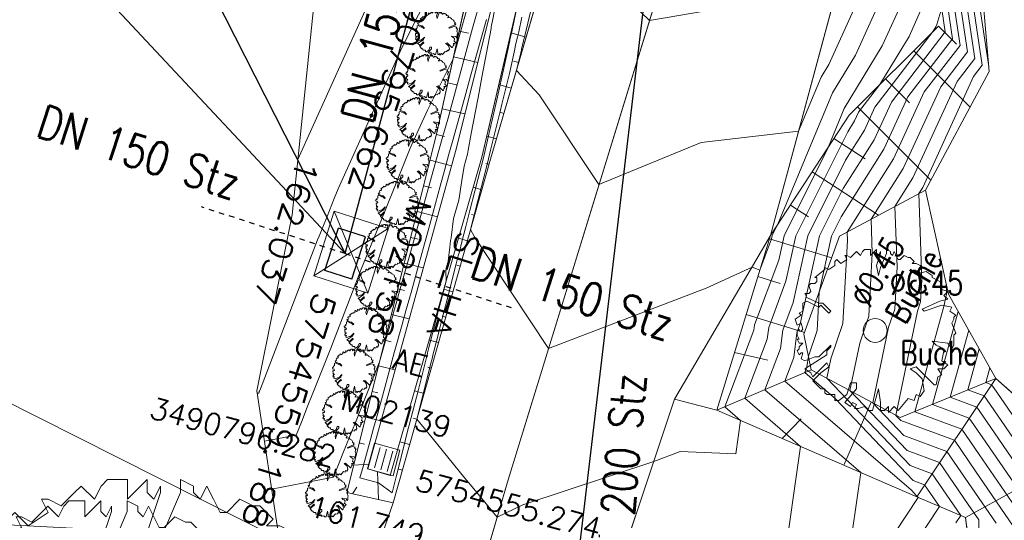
# Model space of a CAD drawing. Header units: metres. Extents: x 3490449 to 3490968, y 5754217 to 5754743.
# Tile 136 of 212: x 3490789 to 3490808, y 5754554 to 5754564. Entities that reach past the tile are written whole.
import ezdxf
from ezdxf.enums import TextEntityAlignment as Align

# ---------------------------------------------------------------- set-up
doc = ezdxf.new("R2010")
doc.units = ezdxf.units.M
doc.header["$LTSCALE"] = 0.25
for name, pattern in [('Kartierung-07$0$AUSGEZOGEN', [0]), ('Kartierung-07$0$STRICHLINIE', [19.05, 12.7, -6.35]), ('Kartierung-07$0$STRICHPUNKT', [25.4, 12.7, -6.35, 0, -6.35])]:
    doc.linetypes.add(name, pattern=pattern)
for name, color, linetype, lineweight, true_color in [('Kartierung-07$0$$BOESCHUNG', 7, 'Continuous', 18, 0x82563a), ('Kartierung-07$0$$BRUCH', 7, 'Continuous', 18, 0x82563a), ('Kartierung-07$0$$HOEHEN_Haupt', 7, 'Continuous', 18, 0x82563a), ('Kartierung-07$0$$HOEHEN_Mittel', 7, 'Continuous', 18, 0x82563a), ('Kartierung-07$0$$P_INF_FL', 7, 'Kartierung-07$0$AUSGEZOGEN', 18, 0x82563a), ('Kartierung-07$0$$P_INF_H', 7, 'Kartierung-07$0$AUSGEZOGEN', 18, 0x82563a), ('Kartierung-07$0$$P_INF_NR', 7, 'Kartierung-07$0$AUSGEZOGEN', 18, 0x82563a), ('Kartierung-07$0$$P_INF_X', 7, 'Kartierung-07$0$AUSGEZOGEN', 18, 0x82563a), ('Kartierung-07$0$$PKT_AE', 7, 'Continuous', 18, 0x82563a), ('Kartierung-07$0$B_Baum', 7, 'Continuous', 18, 0x82563a), ('Kartierung-07$0$B_Befestigt', 7, 'Continuous', 18, 0x82563a), ('Kartierung-07$0$B_Boeschung_OK', 7, 'Continuous', 18, 0x82563a), ('Kartierung-07$0$B_Boeschung_UK', 7, 'Continuous', 18, 0x82563a), ('Kartierung-07$0$B_Gelaendeknick', 7, 'Continuous', 18, 0x82563a), ('Kartierung-07$0$B_Haus', 7, 'Kartierung-07$0$AUSGEZOGEN', 18, 0x82563a), ('Kartierung-07$0$B_Hecke', 7, 'Continuous', 18, 0x82563a), ('Kartierung-07$0$B_Schrift_Baum', 7, 'Continuous', 18, 0x82563a), ('Kartierung-07$0$B_Schrift_Baum_60Grad', 7, 'Continuous', 18, 0x82563a), ('Kartierung-07$0$Hilfe_DGM', 7, 'Continuous', 18, 0x82563a), ('Kartierung-07$0$SYM_AE', 7, 'Kartierung-07$0$AUSGEZOGEN', 18, 0x82563a), ('Kartierung-07$0$SYM_SL_HA', 7, 'Kartierung-07$0$AUSGEZOGEN', 18, 0x82563a)]:
    doc.layers.add(name, color=color, linetype=linetype, lineweight=lineweight, true_color=true_color)
doc.layers.add('Kartierung-07$0$$PKT_SL_HA', color=7, linetype='Continuous', lineweight=18)
for name, color, linetype, true_color in [('Kartierung-07$0$B_MW-Leitung_HA_Schrift_Aus', 7, 'Continuous', 0x82563a), ('Kartierung-07$0$B_MW_Leitung_HA_Aus', 7, 'Kartierung-07$0$STRICHPUNKT', 0x82563a), ('Kartierung-07$0$B_RW-Leitung_HA_Aus', 7, 'Kartierung-07$0$STRICHLINIE', 0x82563a), ('Kartierung-07$0$B_RW-Leitung_HA_Schrift_Aus', 7, 'Continuous', 0x82563a), ('Kartierung-07$0$B_SW-Leitung_AUS', 7, 'Continuous', 0x82563a), ('Kartierung-07$0$B_SW_Leitung_Schrift_AUS', 7, 'Continuous', 0x82563a)]:
    doc.layers.add(name, color=color, linetype=linetype, true_color=true_color)
for name, color, linetype in [('Kartierung-07$0$B_Schachtschrift_MW_HA', 7, 'Continuous'), ('Kartierung-07$0$B_Schachtschrift_MW_HA_60Grad', 7, 'Continuous'), ('Kartierung-07$0$B_SW-Leitung_HA', 7, 'Continuous'), ('Kartierung-07$0$B_SW-Leitung_HA_Schrift', 7, 'Continuous'), ('Kartierung-07$0$B_SW_Schacht_HA', 7, 'Continuous')]:
    doc.layers.add(name, color=color, linetype=linetype)
doc.styles.add('Kartierung-07$0$STANDARD', font='romans.shx', dxfattribs={"width": 0.8})

# ---------------------------------------------------------------- blocks, each defined once
blk = doc.blocks.new('Kartierung-07$0$PKT_AE')
at = {"layer": 'Kartierung-07$0$SYM_AE'}
for p, q in [((-0.25, 0.25), (-0.25, -0.25)), ((0.25, 0.25), (-0.25, 0.25)), ((-0.125, 0.2), (-0.125, -0.2)), ((0, 0.2), (0, -0.2)), ((0.125, 0.2), (0.125, -0.2)), ((0.25, -0.25), (0.25, 0.25)), ((-0.25, -0.25), (0.25, -0.25))]:
    blk.add_line(p, q, dxfattribs=at)
at = {"layer": 'Kartierung-07$0$$P_INF_FL', "style": 'Kartierung-07$0$STANDARD'}
blk.add_attdef('CODE', text='', height=0.8, dxfattribs=at).set_placement((0, 1.7), align=Align.CENTER)
at = {"layer": 'Kartierung-07$0$$P_INF_H', "style": 'Kartierung-07$0$STANDARD'}
blk.add_attdef('H', text='', height=0.8, dxfattribs=at).set_placement((0, -1.4), align=Align.CENTER)
at = {"layer": 'Kartierung-07$0$$P_INF_NR', "style": 'Kartierung-07$0$STANDARD'}
blk.add_attdef('NR', text='', height=0.8, dxfattribs=at).set_placement((0, 0.7), align=Align.CENTER)
at = {"layer": 'Kartierung-07$0$$P_INF_X', "style": 'Kartierung-07$0$STANDARD'}
blk.add_attdef('X', text='', height=0.8, dxfattribs=at).set_placement((-0.9, -0.4), align=Align.RIGHT)
blk.add_attdef('Y', (0.7, -0.4), '', height=0.8, dxfattribs=at)
blk = doc.blocks.new('Kartierung-07$0$B_Baum')
at = {"layer": 'Kartierung-07$0$B_Baum'}
blk.add_lwpolyline([(-0.4417, -0.1918), (-0.4667, -0.1793), (-0.4542, -0.1418), (-0.4667, -0.1418), (-0.4792, -0.1543), (-0.4917, -0.1293), (-0.4792, -0.1168), (-0.4792, -0.1043), (-0.4542, -0.0793), (-0.4792, -0.0793), (-0.4917, -0.0543), (-0.4792, -0.0543), (-0.4917, -0.0293), (-0.4917, -0.0043), (-0.4792, 0.0082), (-0.4792, -0.0043), (-0.4667, -0.0043), (-0.4542, 0.0082), (-0.4667, 0.0457), (-0.4917, 0.0332), (-0.5042, 0.0707), (-0.4667, 0.0957), (-0.4792, 0.1082), (-0.4542, 0.1207), (-0.4542, 0.1457), (-0.4542, 0.1707), (-0.4292, 0.1832), (-0.3542, 0.1457), (-0.3417, 0.1582), (-0.2917, 0.1082), (-0.2792, 0.1207), (-0.3292, 0.1707), (-0.3542, 0.1707), (-0.4292, 0.2082), (-0.4417, 0.2332), (-0.4167, 0.2332), (-0.4042, 0.2457), (-0.4167, 0.2832), (-0.4042, 0.2957), (-0.3792, 0.2957), (-0.3667, 0.3082), (-0.3667, 0.3332), (-0.3792, 0.3332), (-0.3167, 0.3832), (-0.3167, 0.3957), (-0.2917, 0.3832), (-0.2542, 0.4082), (-0.2542, 0.4332), (-0.2417, 0.4457), (-0.2167, 0.4207), (-0.1792, 0.4457), (-0.1917, 0.4707), (-0.1792, 0.4707), (-0.1542, 0.4582), (-0.1292, 0.4832), (-0.1167, 0.4957), (-0.0917, 0.4707), (-0.0792, 0.4957), (-0.0667, 0.5082), (-0.0292, 0.5082), (-0.0292, 0.4707), (-0.0167, 0.4832), (0.0083, 0.5082), (0.0083, 0.4832), (0.0208, 0.4707), (0.0333, 0.4957), (0.0333, 0.4832), (0.0083, 0.4082), (0.0208, 0.3457), (0.0333, 0.3957), (0.0708, 0.4832), (0.0708, 0.5082), (0.0958, 0.4957), (0.0958, 0.4832), (0.1083, 0.4707), (0.1208, 0.4957), (0.1333, 0.4707), (0.1458, 0.4457), (0.1583, 0.4457), (0.1833, 0.4707), (0.2083, 0.4582), (0.2208, 0.4582), (0.2458, 0.4332), (0.2333, 0.4207), (0.2583, 0.4207), (0.2833, 0.4082), (0.2958, 0.3957), (0.2708, 0.3707), (0.2708, 0.3582), (0.3208, 0.3707), (0.3583, 0.3457), (0.3583, 0.3332), (0.4083, 0.3082), (0.4208, 0.2832), (0.4208, 0.2582), (0.4583, 0.2457), (0.4333, 0.2207), (0.4583, 0.1957), (0.4083, 0.1832), (0.2958, 0.1332), (0.3083, 0.1207), (0.4208, 0.1582), (0.4833, 0.1457), (0.4708, 0.1207), (0.5083, 0.0957), (0.4958, 0.0832), (0.4958, 0.0707), (0.4833, 0.0457), (0.5083, -0.0168), (0.4958, -0.0293), (0.4958, -0.0918), (0.4833, -0.1168), (0.4583, -0.0793), (0.3583, -0.0668), (0.3833, -0.0918), (0.4083, -0.1043), (0.4333, -0.1293), (0.4208, -0.1918), (0.4583, -0.2168), (0.4333, -0.2418), (0.3958, -0.2418), (0.4208, -0.2793), (0.3958, -0.2918), (0.3833, -0.3418), (0.3708, -0.3418), (0.2583, -0.2293), (0.2208, -0.2418), (0.2583, -0.2668), (0.2958, -0.3043), (0.3083, -0.3793), (0.2833, -0.4168), (0.2583, -0.4043), (0.2458, -0.4418), (0.2083, -0.4293), (0.1458, -0.5043), (0.1208, -0.4793), (0.0833, -0.5168), (0.0833, -0.4793), (0.0583, -0.5043), (0.0333, -0.5043), (0.0333, -0.4543), (0.0208, -0.3668), (-0.0167, -0.5043), (-0.0417, -0.5043), (-0.0667, -0.4793), (-0.1042, -0.4918), (-0.1292, -0.4918), (-0.1167, -0.4668), (-0.1417, -0.4543), (-0.1542, -0.4793), (-0.1917, -0.4543), (-0.1167, -0.3668), (-0.1167, -0.3293), (-0.1542, -0.3293), (-0.1792, -0.4043), (-0.2292, -0.4418), (-0.2542, -0.4418), (-0.2542, -0.4043), (-0.3042, -0.4043), (-0.3167, -0.3918), (-0.3167, -0.3668), (-0.3417, -0.3668), (-0.3917, -0.3168), (-0.3417, -0.2668), (-0.2917, -0.2293), (-0.3042, -0.2043), (-0.3917, -0.2918), (-0.4042, -0.2668), (-0.4417, -0.2418), (-0.3042, -0.1543), (-0.3042, -0.1293), (-0.2792, -0.1043), (-0.2792, -0.0918), (-0.3542, -0.1668), (-0.3792, -0.1668), (-0.4417, -0.1918)], dxfattribs=at)
blk = doc.blocks.new('Kartierung-07$0$Hecke')
at = {"layer": 'Kartierung-07$0$B_Hecke'}
blk.add_lwpolyline([(-0.447, -0.197), (-0.472, -0.185), (-0.46, -0.147), (-0.472, -0.147), (-0.485, -0.16), (-0.497, -0.135), (-0.485, -0.122), (-0.485, -0.11), (-0.46, -0.085), (-0.485, -0.085), (-0.497, -0.06), (-0.485, -0.06), (-0.497, -0.035), (-0.497, -0.01), (-0.485, 0.003), (-0.485, -0.01), (-0.472, -0.01), (-0.46, 0.003), (-0.472, 0.04), (-0.497, 0.028), (-0.51, 0.065), (-0.472, 0.09), (-0.485, 0.103), (-0.46, 0.115), (-0.46, 0.14), (-0.46, 0.165), (-0.435, 0.178), (-0.36, 0.14), (-0.347, 0.153), (-0.297, 0.103), (-0.285, 0.115), (-0.335, 0.165), (-0.36, 0.165), (-0.435, 0.203), (-0.447, 0.228), (-0.422, 0.228), (-0.41, 0.24), (-0.422, 0.278), (-0.41, 0.29), (-0.385, 0.29), (-0.372, 0.303), (-0.372, 0.328), (-0.385, 0.328), (-0.322, 0.378), (-0.322, 0.39), (-0.297, 0.378), (-0.26, 0.403), (-0.26, 0.428), (-0.247, 0.44), (-0.222, 0.415), (-0.185, 0.44), (-0.197, 0.465), (-0.185, 0.465), (-0.16, 0.453), (-0.135, 0.478), (-0.122, 0.49), (-0.097, 0.465), (-0.085, 0.49), (-0.072, 0.503), (-0.035, 0.503), (-0.035, 0.465), (-0.022, 0.478), (0.003, 0.503), (0.003, 0.478), (0.015, 0.465), (0.028, 0.49), (0.028, 0.478), (0.003, 0.403), (0.015, 0.34), (0.028, 0.39), (0.065, 0.478), (0.065, 0.503), (0.09, 0.49), (0.09, 0.478), (0.103, 0.465), (0.115, 0.49), (0.128, 0.465), (0.14, 0.44), (0.153, 0.44), (0.178, 0.465), (0.203, 0.453), (0.215, 0.453), (0.24, 0.428), (0.228, 0.415), (0.253, 0.415), (0.278, 0.403), (0.29, 0.39), (0.265, 0.365), (0.265, 0.353), (0.315, 0.365), (0.353, 0.34), (0.353, 0.328), (0.403, 0.303), (0.415, 0.278), (0.415, 0.253), (0.453, 0.24), (0.428, 0.215), (0.453, 0.19), (0.403, 0.178), (0.29, 0.128), (0.303, 0.115), (0.415, 0.153), (0.478, 0.14), (0.465, 0.115), (0.503, 0.09), (0.49, 0.078), (0.49, 0.065), (0.478, 0.04), (0.503, -0.022), (0.49, -0.035), (0.49, -0.097), (0.478, -0.122), (0.453, -0.085), (0.353, -0.072), (0.378, -0.097), (0.403, -0.11), (0.428, -0.135), (0.415, -0.197), (0.453, -0.222), (0.428, -0.247), (0.39, -0.247), (0.415, -0.285), (0.39, -0.297), (0.378, -0.347), (0.365, -0.347), (0.253, -0.235), (0.215, -0.247), (0.253, -0.272), (0.29, -0.31), (0.303, -0.385), (0.278, -0.422), (0.253, -0.41), (0.24, -0.447), (0.203, -0.435), (0.14, -0.51), (0.115, -0.485), (0.078, -0.522), (0.078, -0.485), (0.053, -0.51), (0.028, -0.51), (0.028, -0.46), (0.015, -0.372), (-0.022, -0.51), (-0.047, -0.51), (-0.072, -0.485), (-0.11, -0.497), (-0.135, -0.497), (-0.122, -0.472), (-0.147, -0.46), (-0.16, -0.485), (-0.197, -0.46), (-0.122, -0.372), (-0.122, -0.335), (-0.16, -0.335), (-0.185, -0.41), (-0.235, -0.447), (-0.26, -0.447), (-0.26, -0.41), (-0.31, -0.41), (-0.322, -0.397), (-0.322, -0.372), (-0.347, -0.372), (-0.397, -0.322), (-0.347, -0.272), (-0.297, -0.235), (-0.31, -0.21), (-0.397, -0.297), (-0.41, -0.272), (-0.447, -0.247), (-0.31, -0.16), (-0.31, -0.135), (-0.285, -0.11), (-0.285, -0.097), (-0.36, -0.172), (-0.385, -0.172), (-0.447, -0.197)], dxfattribs=at)
blk = doc.blocks.new('Kartierung-07$0$PKT_SL_HA')
at = {"layer": 'Kartierung-07$0$SYM_SL_HA'}
for p, q in [((-0.5, -0.5), (0.5, 0.5)), ((0.5, -0.5), (-0.5, 0.5)), ((0.5, 0.5), (-0.5, 0.5)), ((-0.5, 0.5), (-0.5, -0.5)), ((0.5, -0.5), (0.5, 0.5)), ((-0.5, -0.5), (0.5, -0.5))]:
    blk.add_line(p, q, dxfattribs=at)
at = {"layer": 'Kartierung-07$0$$P_INF_FL', "style": 'Kartierung-07$0$STANDARD'}
blk.add_attdef('CODE', text='', height=0.8, dxfattribs=at).set_placement((0, 1.7), align=Align.CENTER)
at = {"layer": 'Kartierung-07$0$$P_INF_H', "style": 'Kartierung-07$0$STANDARD'}
blk.add_attdef('H', text='', height=0.8, dxfattribs=at).set_placement((0, -1.4), align=Align.CENTER)
at = {"layer": 'Kartierung-07$0$$P_INF_NR', "style": 'Kartierung-07$0$STANDARD'}
blk.add_attdef('NR', text='', height=0.8, dxfattribs=at).set_placement((0, 0.7), align=Align.CENTER)
at = {"layer": 'Kartierung-07$0$$P_INF_X', "style": 'Kartierung-07$0$STANDARD'}
blk.add_attdef('X', text='', height=0.8, dxfattribs=at).set_placement((-0.9, -0.4), align=Align.RIGHT)
blk.add_attdef('Y', (0.7, -0.4), '', height=0.8, dxfattribs=at)

msp = doc.modelspace()

# ---------------------------------------------------------------- linework, layer by layer
at = {"layer": 'Kartierung-07$0$$BOESCHUNG', "ltscale": 0.02}
for p, q in [((3490806.761, 5754563.458, 161.69), (3490807.103, 5754563.115, 161.437)), ((3490797.707, 5754563.361, 162.014), (3490797.882, 5754563.323, 161.926)), ((3490798.971, 5754563.247, 162.124), (3490798.685, 5754563.331, 161.892)), ((3490797.6, 5754562.873, 162.001), (3490798.059, 5754562.772, 161.77)), ((3490806.293, 5754562.992, 161.736), (3490807.357, 5754561.925, 161.025)), ((3490798.831, 5754562.767, 162.105), (3490798.735, 5754562.795, 162.024)), ((3490797.493, 5754562.385, 161.988), (3490797.658, 5754562.348, 161.905)), ((3490798.691, 5754562.287, 162.087), (3490798.456, 5754562.356, 161.88)), ((3490805.762, 5754562.462, 161.789), (3490806.215, 5754562.008, 161.514)), ((3490797.386, 5754561.896, 161.975), (3490797.817, 5754561.802, 161.757)), ((3490798.551, 5754561.807, 162.069), (3490798.474, 5754561.83, 161.997)), ((3490805.231, 5754561.933, 161.842), (3490806.614, 5754560.546, 161.066)), ((3490797.278, 5754561.408, 161.963), (3490797.432, 5754561.369, 161.884)), ((3490798.411, 5754561.327, 162.051), (3490798.228, 5754561.381, 161.868)), ((3490804.784, 5754561.334, 161.888), (3490805.376, 5754560.948, 161.597)), ((3490797.157, 5754560.923, 161.955), (3490797.565, 5754560.821, 161.747)), ((3490798.271, 5754560.847, 162.034), (3490798.211, 5754560.864, 161.97)), ((3490804.374, 5754560.706, 161.932), (3490805.629, 5754559.887, 161.268)), ((3490797.035, 5754560.438, 161.948), (3490797.182, 5754560.401, 161.874)), ((3490798.135, 5754560.366, 162.021), (3490797.971, 5754560.413, 161.848)), ((3490803.964, 5754560.078, 161.975), (3490804.305, 5754559.856, 161.775)), ((3490796.914, 5754559.953, 161.941), (3490797.297, 5754559.857, 161.747)), ((3490797.999, 5754559.885, 162.007), (3490797.937, 5754559.902, 161.944)), ((3490796.792, 5754559.468, 161.934), (3490796.93, 5754559.433, 161.865)), ((3490797.862, 5754559.404, 161.994), (3490797.694, 5754559.452, 161.822)), ((3490803.569, 5754559.443, 162.014), (3490804.744, 5754559.083, 161.458)), ((3490796.671, 5754558.983, 161.927), (3490797.029, 5754558.893, 161.748)), ((3490797.726, 5754558.923, 161.981), (3490797.663, 5754558.941, 161.917)), ((3490803.35, 5754558.726, 161.997), (3490803.77, 5754558.597, 161.815)), ((3490796.549, 5754558.498, 161.92), (3490796.677, 5754558.466, 161.856)), ((3490797.589, 5754558.442, 161.967), (3490797.417, 5754558.491, 161.796)), ((3490796.428, 5754558.013, 161.913), (3490796.762, 5754557.929, 161.748)), ((3490797.453, 5754557.961, 161.954), (3490797.388, 5754557.979, 161.891)), ((3490803.13, 5754558.009, 161.981), (3490804.23, 5754557.672, 161.549)), ((3490796.306, 5754557.528, 161.906), (3490796.425, 5754557.498, 161.848)), ((3490797.317, 5754557.48, 161.94), (3490797.14, 5754557.53, 161.77)), ((3490802.91, 5754557.292, 161.964), (3490803.535, 5754557.151, 161.826)), ((3490796.185, 5754557.043, 161.899), (3490796.494, 5754556.965, 161.748)), ((3490797.18, 5754556.999, 161.927), (3490797.114, 5754557.018, 161.864)), ((3490802.576, 5754556.203, 161.939), (3490804.357, 5754556.969, 161.468)), ((3490806.349, 5754554.571), (3490807.845, 5754556.805, 160.543)), ((3490796.063, 5754556.558, 161.892), (3490796.173, 5754556.53, 161.839)), ((3490797.044, 5754556.518, 161.913), (3490796.863, 5754556.569, 161.744)), ((3490804.972, 5754555.166, 161.728), (3490805.488, 5754556.359, 161.208)), ((3490795.942, 5754556.073, 161.885), (3490796.226, 5754556.002, 161.749)), ((3490796.908, 5754556.037, 161.9), (3490796.84, 5754556.056, 161.838)), ((3490803.808, 5754555.67, 161.74), (3490804.17, 5754556.044, 161.63)), ((3490795.82, 5754555.588, 161.878), (3490795.921, 5754555.563, 161.83)), ((3490796.771, 5754555.556, 161.887), (3490796.586, 5754555.608, 161.718)), ((3490795.715, 5754555.167, 161.79), (3490796.006, 5754555.183, 161.747)), ((3490796.635, 5754555.075, 161.873), (3490796.565, 5754555.094, 161.811)), ((3490796.183, 5754554.52, -0.028), (3490796.165, 5754555.045, -0.13)), ((3490795.694, 5754554.629, -0.01), (3490795.775, 5754554.752, -0.062)), ((3490807.268, 5754554.177, 161.378), (3490808.361, 5754554.777))]:
    msp.add_line(p, q, dxfattribs=at)
at = {"layer": 'Kartierung-07$0$$BRUCH', "ltscale": 0.02}
for p, q in [((3490803.587, 5754559.501), (3490806.511, 5754570.355)), ((3490798.839, 5754565.898), (3490797.639, 5754561.087)), ((3490798.63, 5754554.89), (3490802.025, 5754565.913)), ((3490798.134, 5754560.979), (3490799.259, 5754565.783)), ((3490799.62, 5754565.467), (3490798.299, 5754560.945)), ((3490797.993, 5754564.668), (3490797.286, 5754561.439)), ((3490805.071, 5754561.773), (3490806.761, 5754563.458)), ((3490807.719, 5754562.597), (3490806.514, 5754560.361)), ((3490805.071, 5754561.773), (3490803.587, 5754559.501)), ((3490797.286, 5754561.439), (3490795.586, 5754554.653)), ((3490797.639, 5754561.087), (3490795.983, 5754555.099)), ((3490796.403, 5754554.974), (3490798.134, 5754560.979)), ((3490798.299, 5754560.945), (3490796.46, 5754554.458)), ((3490806.514, 5754560.361), (3490804.892, 5754559.491)), ((3490801.777, 5754556.415), (3490803.587, 5754559.501)), ((3490802.576, 5754556.203), (3490803.587, 5754559.501)), ((3490804.892, 5754559.491), (3490804.218, 5754557.64)), ((3490804.218, 5754557.64), (3490804.357, 5754556.969)), ((3490804.357, 5754556.969), (3490806.036, 5754556.064)), ((3490806.036, 5754556.064), (3490807.845, 5754556.805)), ((3490807.845, 5754556.805), (3490811.683, 5754553.39)), ((3490798.843, 5754547.631), (3490801.777, 5754556.415)), ((3490802.576, 5754556.203), (3490801.777, 5754556.415)), ((3490802.576, 5754556.203), (3490806.349, 5754554.571)), ((3490795.983, 5754555.099), (3490796.403, 5754554.974)), ((3490796.633, 5754548.065), (3490798.63, 5754554.89)), ((3490795.586, 5754554.653), (3490796.46, 5754554.458)), ((3490807.268, 5754554.177), (3490806.349, 5754554.571)), ((3490796.46, 5754554.458), (3490795, 5754550.257)), ((3490807.835, 5754550.007), (3490807.268, 5754554.177))]:
    msp.add_line(p, q, dxfattribs=at)
at = {"layer": 'Kartierung-07$0$$HOEHEN_Haupt', "ltscale": 0.02}
for points in [[(3490807.711, 5754562.691), (3490807.28, 5754565.556), (3490807.38, 5754566.098), (3490807.38, 5754566.099), (3490807.38, 5754566.099), (3490807.155, 5754566.88), (3490807.119, 5754567.029), (3490807.172, 5754567.162), (3490807.315, 5754567.522), (3490807.557, 5754568.126), (3490807.557, 5754568.126), (3490808.689, 5754569.271), (3490808.769, 5754569.353), (3490808.872, 5754569.337), (3490809.624, 5754569.138), (3490809.684, 5754569.226)], [(3490794.029, 5754555.62), (3490794.627, 5754555.734), (3490794.726, 5754555.981), (3490794.839, 5754556.265), (3490794.943, 5754556.524), (3490795.285, 5754557.379), (3490795.785, 5754558.683), (3490795.859, 5754558.866), (3490796.244, 5754559.818), (3490796.592, 5754560.681), (3490796.783, 5754561.154), (3490797.107, 5754561.872), (3490797.59, 5754562.828), (3490797.983, 5754564.257)], [(3490798.891, 5754563.623), (3490798.832, 5754563.351), (3490798.81, 5754563.249), (3490798.774, 5754563.1), (3490798.757, 5754563.022), (3490798.657, 5754562.563), (3490798.512, 5754561.981), (3490798.482, 5754561.841), (3490798.3, 5754561.116), (3490798.264, 5754560.952), (3490798.235, 5754560.841), (3490798.073, 5754560.206), (3490798.06, 5754560.156), (3490797.923, 5754559.619), (3490797.997, 5754559.476), (3490799.393, 5754557.367), (3490802.372, 5754558.509), (3490803.239, 5754558.908), (3490803.387, 5754558.85), (3490803.607, 5754559.441), (3490803.621, 5754559.501), (3490803.729, 5754559.718), (3490804.761, 5754562.194), (3490805.193, 5754562.907), (3490805.812, 5754564.273)], [(3490806.904, 5754564.036), (3490807.027, 5754563.219), (3490806.182, 5754562.119), (3490805.728, 5754561.13), (3490804.921, 5754559.855), (3490804.74, 5754559.492), (3490804.507, 5754558.433), (3490804.467, 5754557.709), (3490804.303, 5754557.228), (3490804.277, 5754557.025), (3490804.236, 5754556.917), (3490804.816, 5754556.417), (3490806.285, 5754554.875), (3490806.499, 5754554.796), (3490806.778, 5754554.387), (3490806.287, 5754553.642)], [(3490798.581, 5754539.327), (3490799.646, 5754540.711), (3490801.017, 5754541.415), (3490801.158, 5754541.587), (3490801.606, 5754541.802), (3490804.018, 5754543.638), (3490806.046, 5754544.54), (3490806.803, 5754545.375), (3490808.339, 5754549.391), (3490808.589, 5754550.143), (3490808.477, 5754550.571), (3490808.498, 5754553.958), (3490807.529, 5754555.367), (3490807.202, 5754555.845), (3490806.311, 5754556.177), (3490806.87, 5754558.189), (3490806.907, 5754558.372), (3490806.912, 5754558.385), (3490806.914, 5754558.416), (3490806.907, 5754558.592)]]:
    msp.add_lwpolyline(points, dxfattribs=at)
at = {"layer": 'Kartierung-07$0$$HOEHEN_Mittel', "ltscale": 0.02}
for points in [[(3490798.317, 5754539.461), (3490799.581, 5754541.103), (3490800.602, 5754541.627), (3490800.928, 5754542.024), (3490801.964, 5754542.524), (3490803.72, 5754543.86), (3490805.922, 5754544.838), (3490806.438, 5754545.409), (3490808.082, 5754549.705), (3490808.204, 5754550.074), (3490808.149, 5754550.283), (3490808.172, 5754554.016), (3490807.46, 5754555.052), (3490807.062, 5754555.636), (3490806.047, 5754556.013), (3490805.958, 5754556.106), (3490806.362, 5754558.072), (3490806.423, 5754558.25), (3490806.446, 5754558.665), (3490806.388, 5754560.293), (3490806.463, 5754560.411), (3490807.424, 5754562.505), (3490807.586, 5754562.716), (3490807.205, 5754565.252)], [(3490793.894, 5754556.524), (3490793.922, 5754556.529), (3490793.927, 5754556.541), (3490793.932, 5754556.555), (3490793.937, 5754556.567), (3490793.954, 5754556.608), (3490795.033, 5754559.42), (3490795.062, 5754559.491), (3490795.212, 5754559.863), (3490795.348, 5754560.199), (3490795.423, 5754560.384), (3490796.623, 5754563.043), (3490797.577, 5754564.931)], [(3490807.847, 5754554.074), (3490807.391, 5754554.737), (3490806.921, 5754555.426), (3490806.106, 5754555.728), (3490805.523, 5754556.341), (3490805.817, 5754557.772), (3490805.934, 5754558.115), (3490805.978, 5754558.914), (3490805.937, 5754560.052), (3490806.279, 5754560.591), (3490807.114, 5754562.409), (3490807.446, 5754562.842), (3490807.13, 5754564.948)], [(3490799.967, 5754564.85), (3490801.3, 5754563.56), (3490803.482, 5754563.933)], [(3490807.511, 5754552.39), (3490807.522, 5754554.132), (3490807.322, 5754554.422), (3490806.781, 5754555.216), (3490806.166, 5754555.444), (3490805.088, 5754556.575), (3490805.273, 5754557.473), (3490805.445, 5754557.979), (3490805.51, 5754559.163), (3490805.487, 5754559.81), (3490806.095, 5754560.771), (3490806.803, 5754562.312), (3490807.306, 5754562.968), (3490807.054, 5754564.644)], [(3490799.183, 5754564.262), (3490798.971, 5754563.38), (3490798.959, 5754563.324), (3490798.954, 5754563.303), (3490798.885, 5754563.019), (3490798.883, 5754563.009), (3490798.87, 5754562.951), (3490798.789, 5754562.621), (3490799.219, 5754562.158), (3490800.347, 5754560.463), (3490802.278, 5754561.259), (3490804.118, 5754561.472), (3490804.543, 5754562.491), (3490804.687, 5754562.73), (3490805.505, 5754564.536)], [(3490794.661, 5754560.939), (3490796.138, 5754564.214)], [(3490798.461, 5754564.21), (3490798.335, 5754563.556), (3490798.32, 5754563.473), (3490798.314, 5754563.438), (3490798.309, 5754563.408), (3490798.135, 5754562.495), (3490798.083, 5754562.21), (3490798.059, 5754562.079), (3490797.936, 5754561.427), (3490797.88, 5754561.117), (3490797.865, 5754561.038), (3490797.801, 5754560.813), (3490797.758, 5754560.539), (3490797.7, 5754560.169), (3490797.599, 5754559.821), (3490797.557, 5754559.461), (3490797.542, 5754559.411), (3490797.529, 5754559.282), (3490797.495, 5754558.969), (3490797.456, 5754558.835), (3490797.461, 5754558.644), (3490797.288, 5754557.974), (3490797.25, 5754557.829), (3490797.242, 5754557.796), (3490797.137, 5754557.389), (3490797.111, 5754557.288), (3490797.108, 5754557.276), (3490797.062, 5754557.098), (3490797.037, 5754556.999), (3490796.936, 5754556.597), (3490796.762, 5754555.92), (3490796.746, 5754555.861), (3490796.63, 5754555.396), (3490796.521, 5754554.97), (3490796.439, 5754554.644), (3490796.182, 5754554.832), (3490795.83, 5754554.927), (3490795.897, 5754555.159), (3490795.907, 5754555.195), (3490796.024, 5754555.629), (3490796.092, 5754555.864), (3490796.141, 5754556.036), (3490796.258, 5754556.468)], [(3490807.091, 5754554.08), (3490807.18, 5754554.215), (3490806.64, 5754555.006), (3490806.226, 5754555.16), (3490804.653, 5754556.81), (3490804.728, 5754557.173), (3490804.956, 5754557.844), (3490805.042, 5754559.411), (3490805.036, 5754559.568), (3490805.912, 5754560.95), (3490806.493, 5754562.215), (3490807.167, 5754563.093), (3490806.979, 5754564.34)], [(3490794.164, 5754554.716), (3490795.332, 5754554.939), (3490795.525, 5754555.42), (3490795.746, 5754555.975), (3490795.949, 5754556.481), (3490796.204, 5754557.121), (3490796.459, 5754558.019), (3490796.468, 5754558.05), (3490796.546, 5754558.326), (3490796.557, 5754558.366), (3490796.881, 5754559.513), (3490796.946, 5754559.75), (3490796.956, 5754559.788), (3490797.006, 5754559.972), (3490797.25, 5754560.839), (3490797.28, 5754560.948), (3490797.389, 5754561.336), (3490797.4, 5754561.377), (3490797.49, 5754561.701), (3490797.962, 5754563.418), (3490798.129, 5754564.017)], [(3490798.812, 5754563.865), (3490798.706, 5754563.379), (3490798.666, 5754563.195), (3490798.663, 5754563.182), (3490798.631, 5754563.035), (3490798.443, 5754562.175), (3490798.416, 5754562.065), (3490798.343, 5754561.736), (3490798.304, 5754561.577), (3490798.169, 5754560.972), (3490798.062, 5754560.56), (3490798.006, 5754560.342), (3490797.91, 5754559.975), (3490797.834, 5754559.674), (3490797.757, 5754559.381), (3490797.711, 5754559.197), (3490797.69, 5754559.117), (3490797.652, 5754558.971), (3490797.481, 5754558.295), (3490797.394, 5754557.962), (3490797.381, 5754557.912), (3490797.336, 5754557.732), (3490797.302, 5754557.602), (3490797.206, 5754557.22), (3490797.195, 5754557.177), (3490797.184, 5754557.135), (3490797.178, 5754557.111), (3490796.907, 5754556.035), (3490797.196, 5754555.681), (3490797.817, 5754554.921), (3490797.952, 5754554.755), (3490798.423, 5754554.183), (3490798.908, 5754554.416), (3490801.384, 5754555.237), (3490801.879, 5754555.426), (3490802.93, 5754555.38), (3490803.019, 5754556.011), (3490802.723, 5754556.266), (3490803.274, 5754557.718), (3490803.287, 5754557.814), (3490803.743, 5754559.04), (3490803.844, 5754559.499), (3490804.674, 5754561.165), (3490804.979, 5754561.898), (3490805.699, 5754563.085), (3490806.118, 5754564.01)], [(3490806.823, 5754563.804), (3490806.73, 5754563.484), (3490806.71, 5754563.44), (3490806.66, 5754563.358), (3490805.561, 5754561.926), (3490805.361, 5754561.489), (3490805.005, 5754560.927), (3490804.292, 5754559.496), (3490804.015, 5754558.238), (3490803.82, 5754557.714), (3490803.776, 5754557.371), (3490803.48, 5754556.592), (3490805.292, 5754555.028), (3490805.051, 5754553.329)], [(3490806.424, 5754563.747), (3490806.205, 5754563.263), (3490805.654, 5754562.355), (3490805.251, 5754561.829), (3490805.177, 5754561.669), (3490805.047, 5754561.462), (3490804.068, 5754559.497), (3490803.879, 5754558.639), (3490803.554, 5754557.764), (3490803.525, 5754557.545), (3490803.102, 5754556.429), (3490804.156, 5754555.52), (3490803.836, 5754553.269)], [(3490806.829, 5754563.732), (3490806.887, 5754563.345), (3490805.872, 5754562.022), (3490805.545, 5754561.31), (3490804.963, 5754560.391), (3490804.516, 5754559.494), (3490804.151, 5754557.837), (3490804.087, 5754557.664), (3490804.026, 5754557.198), (3490803.858, 5754556.754), (3490806.249, 5754554.692), (3490806.345, 5754554.591), (3490806.359, 5754554.586), (3490806.377, 5754554.559), (3490805.483, 5754553.203)], [(3490796.258, 5754556.468), (3490796.487, 5754557.311), (3490796.632, 5754557.822), (3490796.702, 5754558.079), (3490796.727, 5754558.167), (3490796.798, 5754558.43), (3490796.903, 5754558.798), (3490797.133, 5754559.644), (3490797.169, 5754559.778), (3490797.348, 5754560.435), (3490797.431, 5754560.732), (3490797.515, 5754561.039), (3490797.552, 5754561.173), (3490797.582, 5754561.279), (3490797.815, 5754562.117), (3490797.942, 5754562.578), (3490798.221, 5754563.58)], [(3490798.846, 5754539.194), (3490799.712, 5754540.319), (3490801.263, 5754541.116), (3490801.35, 5754541.172), (3490801.468, 5754541.249), (3490804.316, 5754543.416), (3490806.171, 5754544.241), (3490807.167, 5754545.341), (3490808.596, 5754549.077), (3490808.974, 5754550.213), (3490808.804, 5754550.859), (3490808.823, 5754553.9), (3490807.598, 5754555.681), (3490807.343, 5754556.055), (3490806.647, 5754556.314), (3490807.134, 5754558.07)], [(3490799.777, 5754539.928), (3490800.972, 5754540.541), (3490801.42, 5754540.831), (3490802.033, 5754541.23), (3490804.614, 5754543.195), (3490806.295, 5754543.942), (3490807.532, 5754545.307), (3490808.853, 5754548.763), (3490809.358, 5754550.283), (3490809.132, 5754551.147), (3490809.149, 5754553.842), (3490807.667, 5754555.996), (3490807.484, 5754556.265), (3490806.982, 5754556.452), (3490807.333, 5754557.716)], [(3490800.681, 5754539.966), (3490801.49, 5754540.49), (3490802.597, 5754541.211), (3490804.912, 5754542.973), (3490806.419, 5754543.643), (3490807.896, 5754545.274), (3490809.11, 5754548.449), (3490809.743, 5754550.352), (3490809.459, 5754551.435), (3490809.474, 5754553.784), (3490807.737, 5754556.311), (3490807.624, 5754556.475), (3490807.318, 5754556.589), (3490807.532, 5754557.361)], [(3490800.39, 5754539.391), (3490801.56, 5754540.15), (3490803.161, 5754541.192), (3490805.209, 5754542.751), (3490806.543, 5754543.344), (3490808.26, 5754545.24), (3490809.367, 5754548.134), (3490810.128, 5754550.422), (3490809.787, 5754551.723), (3490809.799, 5754553.726), (3490807.806, 5754556.626), (3490807.765, 5754556.685), (3490807.654, 5754556.727), (3490807.732, 5754557.007)]]:
    msp.add_lwpolyline(points, dxfattribs=at)
at = {"layer": 'Kartierung-07$0$B_Baum'}
msp.add_circle((3490805.564, 5754557.711, 161.37), 0.225, dxfattribs=at)
at = {"layer": 'Kartierung-07$0$B_Befestigt', "ltscale": 0.02}
for points, elevation in [([(3490792.035, 5754530.177), (3490793.893, 5754534.441), (3490796.359, 5754540.863), (3490798.843, 5754547.631), (3490801.777, 5754556.415), (3490803.587, 5754559.501), (3490806.511, 5754570.355)], 161.1), ([(3490799.483, 5754566.184), (3490799.62, 5754565.467), (3490798.299, 5754560.945), (3490796.46, 5754554.458), (3490795, 5754550.257)], 162.22), ([(3490802.576, 5754556.203), (3490801.777, 5754556.415)], 161.939), ([(3490802.576, 5754556.203), (3490806.349, 5754554.571)], 161.939)]:
    msp.add_lwpolyline(points, dxfattribs=dict(at, elevation=elevation))
at = {"layer": 'Kartierung-07$0$B_Boeschung_OK', "ltscale": 0.02}
for points, elevation in [([(3490797.993, 5754564.668), (3490797.286, 5754561.439), (3490795.586, 5754554.653)], 162.049), ([(3490805.071, 5754561.773), (3490806.761, 5754563.458)], 161.858), ([(3490805.071, 5754561.773), (3490803.587, 5754559.501)], 161.858), ([(3490802.576, 5754556.203), (3490803.587, 5754559.501)], 161.939), ([(3490795.586, 5754554.653), (3490796.46, 5754554.458)], 161.864)]:
    msp.add_lwpolyline(points, dxfattribs=dict(at, elevation=elevation))
msp.add_lwpolyline([(3490790.38, 5754521.533), (3490790.089, 5754523.034), (3490792.158, 5754529.292), (3490795.213, 5754536.114), (3490800.193, 5754543.425), (3490805.655, 5754545.481), (3490807.835, 5754550.007), (3490807.268, 5754554.177), (3490806.349, 5754554.571)], dxfattribs=at)
at = {"layer": 'Kartierung-07$0$B_Boeschung_UK', "ltscale": 0.02}
for points, elevation in [([(3490798.839, 5754565.898), (3490797.639, 5754561.087), (3490795.983, 5754555.099), (3490796.403, 5754554.974), (3490798.134, 5754560.979), (3490799.259, 5754565.783)], 161.922), ([(3490807.719, 5754562.597), (3490806.514, 5754560.361), (3490804.892, 5754559.491), (3490804.218, 5754557.64), (3490804.357, 5754556.969), (3490806.036, 5754556.064)], 161.005)]:
    msp.add_lwpolyline(points, dxfattribs=dict(at, elevation=elevation))
msp.add_lwpolyline([(3490806.036, 5754556.064), (3490807.845, 5754556.805), (3490811.683, 5754553.39), (3490813.963, 5754551.116), (3490812.021, 5754544.892), (3490807.499, 5754541.046), (3490802.322, 5754536.451), (3490798.548, 5754530.924), (3490794.014, 5754526.816), (3490792.134, 5754522.801), (3490790.38, 5754521.533)], dxfattribs=at)
at = {"layer": 'Kartierung-07$0$B_Gelaendeknick', "ltscale": 0.02, "elevation": 161.233}
msp.add_lwpolyline([(3490789.858, 5754530.854), (3490794.21, 5754542.122), (3490796.633, 5754548.065), (3490798.63, 5754554.89), (3490802.025, 5754565.913)], dxfattribs=at)
at = {"layer": 'Kartierung-07$0$B_Haus', "ltscale": 0.02}
msp.add_line((3490787.711, 5754557.099, 162.561), (3490794.304, 5754553.776, 162.561), dxfattribs=at)
at = {"layer": 'Kartierung-07$0$B_MW_Leitung_HA_Aus', "ltscale": 0.01}
msp.add_line((3490795.553, 5754559.161, 162.037), (3490798.748, 5754558.123, 162.037), dxfattribs=at)
at = {"layer": 'Kartierung-07$0$B_RW-Leitung_HA_Aus', "ltscale": 0.01}
msp.add_line((3490795.553, 5754559.161, 162.037), (3490792.838, 5754560.043, 162.037), dxfattribs=at)
at = {"layer": 'Kartierung-07$0$B_Schachtschrift_MW_HA', "ltscale": 0.02, "elevation": -165.712}
msp.add_lwpolyline([(3490789.294, 5754571.47), (3490795.553, 5754559.161)], dxfattribs=at)
at = {"layer": 'Kartierung-07$0$B_Schachtschrift_MW_HA_60Grad', "ltscale": 0.02, "elevation": -165.712}
msp.add_lwpolyline([(3490790.06, 5754565.044), (3490795.553, 5754559.161)], dxfattribs=at)
at = {"layer": 'Kartierung-07$0$B_SW-Leitung_AUS', "ltscale": 0.02}
msp.add_line((3490801.408, 5754565.665), (3490798.96, 5754545.111), dxfattribs=at)
at = {"layer": 'Kartierung-07$0$B_SW-Leitung_HA', "ltscale": 0.02}
msp.add_line((3490795.553, 5754559.161, 162.037), (3490802.858, 5754586.344), dxfattribs=at)
at = {"layer": 'Kartierung-07$0$B_SW_Schacht_HA', "ltscale": 0.02}
for p, q in [((3490795.167, 5754558.845, 162.037), (3490795.426, 5754559.643, 162.037)), ((3490795.94, 5754559.477, 162.037), (3490795.426, 5754559.643, 162.037)), ((3490795.68, 5754558.678, 162.037), (3490795.94, 5754559.477, 162.037)), ((3490795.68, 5754558.678, 162.037), (3490795.167, 5754558.845, 162.037))]:
    msp.add_line(p, q, dxfattribs=at)
at = {"layer": 'Kartierung-07$0$Hilfe_DGM', "ltscale": 0.02}
for points in [[(3490786.254, 5754554.191), (3490794.304, 5754553.776), (3490793.887, 5754556.569), (3490794.552, 5754559.891), (3490795.228, 5754566.415), (3490795.513, 5754567.863), (3490795.826, 5754569.039), (3490796.118, 5754570.066), (3490799.058, 5754578.319), (3490801.228, 5754586.32), (3490801.691, 5754588.407), (3490802.008, 5754591.465), (3490802.079, 5754591.652), (3490803.942, 5754597.942), (3490804.689, 5754600.467), (3490807.119, 5754607.379)], [(3490807.417, 5754566.11), (3490807.719, 5754562.597), (3490806.514, 5754560.361), (3490806.951, 5754558.396), (3490807.845, 5754556.805), (3490811.683, 5754553.39), (3490813.963, 5754551.116), (3490812.021, 5754544.892), (3490807.499, 5754541.046), (3490802.322, 5754536.451)]]:
    msp.add_lwpolyline(points, dxfattribs=at)

# ---------------------------------------------------------------- block references
at = {"layer": 'Kartierung-07$0$$PKT_AE'}
ref = msp.add_blockref('Kartierung-07$0$PKT_AE', (3490796.282, 5754555.274, 161.749), dxfattribs=dict(at, rotation=344.7935572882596))
ref.add_attrib('Y', '5754555.274', (3490796.853, 5754554.704, 161.749), dxfattribs={"layer": 'Kartierung-07$0$$P_INF_X', "height": 0.4, "rotation": 344.7936, "style": 'Kartierung-07$0$STANDARD'})
ref.add_attrib('X', '3490796.282', dxfattribs={"layer": 'Kartierung-07$0$$P_INF_X', "height": 0.4, "rotation": 344.7936, "style": 'Kartierung-07$0$STANDARD'}).set_placement((3490795.309, 5754555.124, 161.749), align=Align.RIGHT)
ref.add_attrib('H', '161.749', dxfattribs={"layer": 'Kartierung-07$0$$P_INF_H', "height": 0.4, "rotation": 344.7936, "style": 'Kartierung-07$0$STANDARD'}).set_placement((3490795.915, 5754553.923, 161.749), align=Align.CENTER)
ref.add_attrib('CODE', 'AE', dxfattribs={"layer": 'Kartierung-07$0$$P_INF_FL', "height": 0.4, "rotation": 344.7936, "style": 'Kartierung-07$0$STANDARD'}).set_placement((3490796.728, 5754556.914, 161.749), align=Align.CENTER)
ref.add_attrib('NR', 'M02139', dxfattribs={"layer": 'Kartierung-07$0$$P_INF_NR', "height": 0.4, "rotation": 344.7936, "style": 'Kartierung-07$0$STANDARD'}).set_placement((3490796.466, 5754555.949, 161.749), align=Align.CENTER)
at = {"layer": 'Kartierung-07$0$$PKT_SL_HA'}
ref = msp.add_blockref('Kartierung-07$0$PKT_SL_HA', (3490795.662, 5754559.188, 162.037), dxfattribs=dict(at, xscale=1.27999999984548, yscale=1.070000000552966, rotation=252.4552897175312))
ref.add_attrib('Y', '5754559.188', (3490794.984, 5754558.463, 162.037), dxfattribs={"layer": 'Kartierung-07$0$$P_INF_X', "height": 0.428, "rotation": 252.4553, "style": 'Kartierung-07$0$STANDARD', "width": 1.196262})
ref.add_attrib('X', '3490795.662', dxfattribs={"layer": 'Kartierung-07$0$$P_INF_X', "height": 0.428, "rotation": 252.4553, "style": 'Kartierung-07$0$STANDARD', "width": 1.196262}).set_placement((3490795.602, 5754560.416, 162.037), align=Align.RIGHT)
ref.add_attrib('H', '162.037', dxfattribs={"layer": 'Kartierung-07$0$$P_INF_H', "height": 0.428, "rotation": 252.4553, "style": 'Kartierung-07$0$STANDARD', "width": 1.196262}).set_placement((3490794.234, 5754559.64, 162.037), align=Align.CENTER)
ref.add_attrib('CODE', 'SL_HA', dxfattribs={"layer": 'Kartierung-07$0$$P_INF_FL', "height": 0.428, "rotation": 252.4553, "style": 'Kartierung-07$0$STANDARD', "width": 1.196262}).set_placement((3490797.397, 5754558.64, 162.037), align=Align.CENTER)
ref.add_attrib('NR', 'M02158', dxfattribs={"layer": 'Kartierung-07$0$$P_INF_NR', "height": 0.428, "rotation": 252.4553, "style": 'Kartierung-07$0$STANDARD', "width": 1.196262}).set_placement((3490796.377, 5754558.962, 162.037), align=Align.CENTER)
at = {"layer": 'Kartierung-07$0$B_Baum'}
for p, xscale, yscale, zscale in [((3490805.564, 5754557.711, 317.518), 3, 3, 3), ((3490791.734, 5754549.816, 316.734), 10, 10, 10), ((3490790.871, 5754550.427, 317.526), 8, 8, 8)]:
    msp.add_blockref('Kartierung-07$0$B_Baum', p, dxfattribs=dict(at, xscale=xscale, yscale=yscale, zscale=zscale))
at = {"layer": 'Kartierung-07$0$B_Hecke', "ltscale": 0.02, "xscale": 0.7999999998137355, "yscale": 0.7999999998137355, "zscale": 0.7999999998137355}
for p in [(3490797.279, 5754563.327), (3490797.107, 5754562.515), (3490796.942, 5754561.704), (3490796.739, 5754560.909), (3490796.537, 5754560.12), (3490796.342, 5754559.31), (3490796.154, 5754558.514), (3490795.944, 5754557.734), (3490795.72, 5754556.955), (3490795.532, 5754556.168), (3490795.36, 5754555.394), (3490795.21, 5754554.599)]:
    msp.add_blockref('Kartierung-07$0$Hecke', p, dxfattribs=at)

# ---------------------------------------------------------------- texts
at = {"layer": 'Kartierung-07$0$B_MW-Leitung_HA_Schrift_Aus', "ltscale": 0.02, "style": 'Kartierung-07$0$STANDARD', "width": 0.8}
msp.add_text('DN 150 Stz', height=0.625, rotation=342, dxfattribs=at).set_placement((3490797.878, 5754558.724))
at = {"layer": 'Kartierung-07$0$B_RW-Leitung_HA_Schrift_Aus', "ltscale": 0.02, "style": 'Kartierung-07$0$STANDARD', "width": 0.8}
msp.add_text('DN 150 Stz', height=0.625, rotation=342, dxfattribs=at).set_placement((3490789.689, 5754561.387))
at = {"layer": 'Kartierung-07$0$B_Schrift_Baum', "char_height": 0.45, "attachment_point": 1, "style": 'Kartierung-07$0$STANDARD'}
for s, insert, width in [('%%c0.45', (3490805.842, 5754558.833, 222.504), 2.30675), ('Buche', (3490806.041, 5754557.517, 4.135), 2.01912)]:
    msp.add_mtext(s, dxfattribs=dict(at, insert=insert, width=width))
at = {"layer": 'Kartierung-07$0$B_Schrift_Baum_60Grad', "char_height": 0.45, "width": 2.01912, "attachment_point": 1, "rotation": 60, "style": 'Kartierung-07$0$STANDARD'}
for s, insert in [('%%C0.45', (3490805.063, 5754558.336, 227.264)), ('Buche', (3490805.738, 5754558.027, 8.895))]:
    msp.add_mtext(s, dxfattribs=dict(at, insert=insert))
at = {"layer": 'Kartierung-07$0$B_SW-Leitung_HA_Schrift', "ltscale": 0.02, "style": 'Kartierung-07$0$STANDARD', "width": 0.8}
msp.add_text('DN 150 Stz', height=0.625, rotation=75, dxfattribs=at).set_placement((3490796.07, 5754561.581))
at = {"layer": 'Kartierung-07$0$B_SW_Leitung_Schrift_AUS', "ltscale": 0.02, "style": 'Kartierung-07$0$STANDARD', "width": 0.8}
msp.add_text('DN 200 Stz', height=0.625, rotation=85, dxfattribs=at).set_placement((3490800.897, 5754552.943))

doc.saveas('drawing.dxf')
